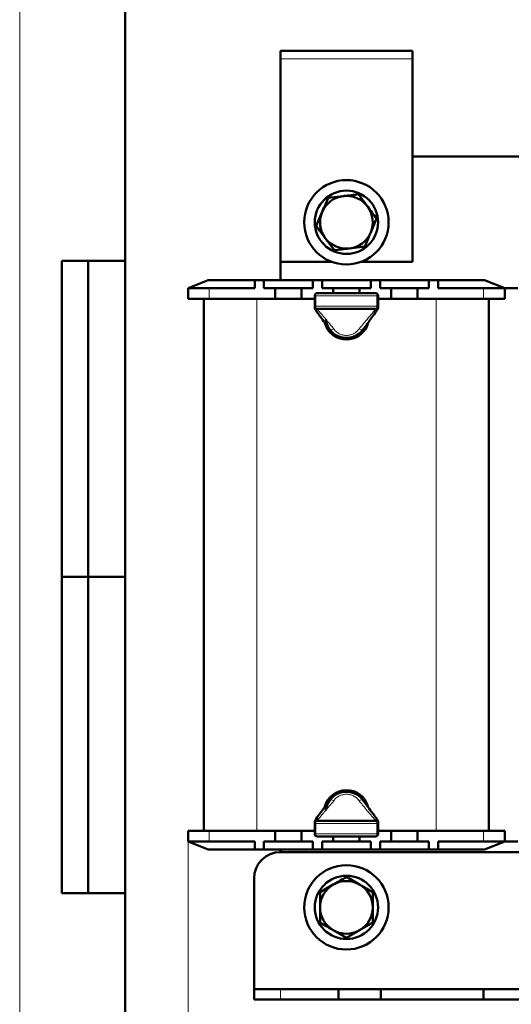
# Model space of a CAD drawing. Header units: millimetres. Extents: x 0 to 420, y 0 to 594.
# Tile 2 of 5: x 0 to 93, y 151 to 338. Entities that reach past the tile are written whole.
import ezdxf

# ---------------------------------------------------------------- set-up
doc = ezdxf.new("R2010")
doc.units = ezdxf.units.MM
doc.layers.add('ОСЕВЫЕ', color=7, linetype='Continuous')
doc.styles.add('SLDTEXTSTYLE0', font='TXT', dxfattribs={"width": 0.7, "bigfont": 'bigfont'})
doc.styles.add('SLDTEXTSTYLE1', font='TXT', dxfattribs={"width": 0.7})
doc.dimstyles.new('SLDDIMSTYLE0', dxfattribs={"dimtxt": 5, "dimasz": 5, "dimexe": 0, "dimexo": 0.0625, "dimgap": 1.25, "dimtad": 2, "dimdec": 1, "dimrnd": 1e-09, "dimzin": 12, "dimdsep": 46, "dimtxsty": 'SLDTEXTSTYLE1', "dimsah": 1, "dimcen": 0.09, "dimadec": 0, "dimazin": 3, "dimtfac": 1, "dimtdec": 3, "dimtofl": 0, "dimtmove": 0, "dimatfit": 3, "dimfxl": 1, "dimfrac": 2, "dimtolj": 1, "dimtzin": 12, "dimarcsym": 0})

# ---------------------------------------------------------------- blocks, each defined once
blk = doc.blocks.new('_D')
at = {"color": 7, "linetype": 'Continuous', "lineweight": 0}
for p, q in [((31.93, 181.78), (31.93, 116.79)), ((216.93, 181.78), (216.93, 116.79)), ((31.93, 117.79), (216.93, 117.79))]:
    blk.add_line(p, q, dxfattribs=at)
at = {"color": 7, "linetype": 'Continuous', "lineweight": 18}
for points in [[(31.93, 117.79), (36.93, 117.02), (36.93, 118.56)], [(216.93, 117.79), (211.93, 118.56), (211.93, 117.02)]]:
    blk.add_solid(points, dxfattribs=at)
at = {"color": 7, "linetype": 'Continuous', "lineweight": 18, "insert": (122.47, 124.24), "char_height": 5, "attachment_point": 1, "style": 'SLDTEXTSTYLE0'}
blk.add_mtext('Ш', dxfattribs=at)

msp = doc.modelspace()

# ---------------------------------------------------------------- linework, layer by layer
at = {"color": 7, "linetype": 'Continuous', "lineweight": 50}
for p, q in [((20, 589), (20, 5)), ((49.43, 331.79), (49.43, 330.29)), ((74.43, 331.79), (49.43, 331.79)), ((74.43, 331.79), (74.43, 330.29)), ((49.43, 330.29), (49.43, 291.79)), ((74.43, 291.79), (74.43, 330.29)), ((174.43, 311.79), (74.43, 311.79)), ((64.2, 304.6), (65.93, 302.29)), ((58.46, 303.91), (61.33, 304.25)), ((56.2, 298.6), (57.33, 301.25)), ((67.66, 299.98), (66.53, 297.33)), ((59.66, 293.98), (57.93, 296.29)), ((65.39, 294.67), (62.53, 294.33)), ((8, 172), (8, 292)), ((20, 292), (8, 292)), ((8, 172), (8, 292)), ((13, 172), (13, 292)), ((13, 172), (13, 292)), ((49.43, 291.79), (59.14, 291.79)), ((49.43, 291.79), (49.43, 288.29)), ((64.71, 291.79), (74.43, 291.79)), ((35.73, 288.29), (31.93, 286.79)), ((35.73, 288.29), (44.55, 288.29)), ((44.55, 288.29), (44.55, 286.79)), ((44.55, 288.29), (46.3, 288.29)), ((46.3, 288.29), (46.3, 286.79)), ((46.3, 288.29), (55.55, 288.29)), ((55.55, 288.29), (55.55, 286.79)), ((55.55, 288.29), (57.3, 288.29)), ((57.3, 288.29), (57.3, 286.79)), ((57.3, 288.29), (66.55, 288.29)), ((66.55, 288.29), (66.55, 286.79)), ((66.55, 288.29), (68.3, 288.29)), ((68.3, 288.29), (68.3, 286.79)), ((68.3, 288.29), (77.55, 288.29)), ((77.55, 288.29), (77.55, 286.79)), ((77.55, 288.29), (79.3, 288.29)), ((79.3, 288.29), (79.3, 286.79)), ((79.3, 288.29), (88.13, 288.29)), ((91.93, 286.79), (88.13, 288.29)), ((31.93, 284.79), (31.93, 286.79)), ((31.93, 286.79), (35.93, 286.79)), ((35.93, 286.79), (44.55, 286.79)), ((46.3, 286.79), (48.43, 286.79)), ((48.43, 286.79), (48.43, 284.79)), ((48.43, 286.79), (50.93, 286.79)), ((50.93, 286.79), (53.43, 286.79)), ((53.43, 286.79), (53.43, 284.79)), ((53.43, 286.79), (55.55, 286.79)), ((57.3, 286.79), (59.43, 286.79)), ((59.43, 286.79), (59.43, 285.85)), ((59.43, 286.79), (61.93, 286.79)), ((61.93, 286.79), (64.43, 286.79)), ((64.43, 286.79), (64.43, 285.85)), ((64.43, 286.79), (66.55, 286.79)), ((68.3, 286.79), (70.43, 286.79)), ((70.43, 286.79), (70.43, 284.79)), ((70.43, 286.79), (72.93, 286.79)), ((72.93, 286.79), (75.43, 286.79)), ((75.43, 286.79), (75.43, 284.79)), ((75.43, 286.79), (77.55, 286.79)), ((79.3, 286.79), (87.93, 286.79)), ((87.93, 286.79), (91.93, 286.79)), ((91.93, 286.79), (94.43, 286.79)), ((91.93, 286.79), (91.93, 284.79)), ((35.93, 284.79), (31.93, 284.79)), ((34.93, 183.79), (34.93, 284.79)), ((35.93, 284.79), (48.43, 284.79)), ((48.43, 284.79), (53.43, 284.79)), ((53.43, 284.79), (55.93, 284.79)), ((55.93, 283.35), (55.93, 285.35)), ((56.43, 285.85), (67.43, 285.85)), ((67.93, 285.35), (67.93, 283.35)), ((67.93, 284.79), (70.43, 284.79)), ((70.43, 284.79), (75.43, 284.79)), ((75.43, 284.79), (87.93, 284.79)), ((91.93, 284.79), (87.93, 284.79)), ((88.93, 284.79), (88.93, 183.79)), ((55.93, 283.01), (55.93, 283.35)), ((67.43, 282.85), (56.43, 282.85)), ((67.93, 283.35), (67.93, 283.01)), ((8, 232), (20, 232)), ((55.93, 185.23), (55.93, 185.57)), ((55.93, 183.23), (55.93, 185.23)), ((56.43, 185.73), (67.43, 185.73)), ((67.93, 185.57), (67.93, 185.23)), ((67.93, 185.23), (67.93, 183.23)), ((31.93, 181.79), (31.93, 183.79)), ((31.93, 183.79), (35.93, 183.79)), ((48.43, 183.79), (35.93, 183.79)), ((48.43, 183.79), (53.43, 183.79)), ((48.43, 181.79), (48.43, 183.79)), ((53.43, 181.79), (53.43, 183.79)), ((55.93, 183.79), (53.43, 183.79)), ((70.43, 183.79), (67.93, 183.79)), ((70.43, 183.79), (75.43, 183.79)), ((70.43, 181.79), (70.43, 183.79)), ((75.43, 181.79), (75.43, 183.79)), ((87.93, 183.79), (75.43, 183.79)), ((87.93, 183.79), (91.93, 183.79)), ((91.93, 183.79), (91.93, 181.79)), ((35.93, 181.79), (31.93, 181.79)), ((31.93, 181.79), (35.73, 180.29)), ((44.55, 181.79), (35.93, 181.79)), ((44.55, 180.29), (44.55, 181.79)), ((48.43, 181.79), (46.3, 181.79)), ((46.3, 180.29), (46.3, 181.79)), ((50.93, 181.79), (48.43, 181.79)), ((53.43, 181.79), (50.93, 181.79)), ((55.55, 181.79), (53.43, 181.79)), ((55.55, 180.29), (55.55, 181.79)), ((67.43, 182.73), (56.43, 182.73)), ((57.3, 180.29), (57.3, 181.79)), ((59.43, 181.79), (57.3, 181.79)), ((59.43, 181.79), (59.43, 182.73)), ((61.93, 181.79), (59.43, 181.79)), ((64.43, 181.79), (61.93, 181.79)), ((64.43, 181.79), (64.43, 182.73)), ((66.55, 181.79), (64.43, 181.79)), ((66.55, 180.29), (66.55, 181.79)), ((68.3, 180.29), (68.3, 181.79)), ((70.43, 181.79), (68.3, 181.79)), ((72.93, 181.79), (70.43, 181.79)), ((75.43, 181.79), (72.93, 181.79)), ((77.55, 181.79), (75.43, 181.79)), ((77.55, 180.29), (77.55, 181.79)), ((79.3, 180.29), (79.3, 181.79)), ((87.93, 181.79), (79.3, 181.79)), ((91.93, 181.79), (87.93, 181.79)), ((88.13, 180.29), (91.93, 181.79)), ((91.93, 181.79), (94.43, 181.79)), ((44.55, 180.29), (35.73, 180.29)), ((46.3, 180.29), (44.55, 180.29)), ((55.55, 180.29), (46.3, 180.29)), ((49.43, 180.29), (49.43, 179.79)), ((49.43, 179.79), (199.43, 179.79)), ((57.3, 180.29), (55.55, 180.29)), ((66.55, 180.29), (57.3, 180.29)), ((68.3, 180.29), (66.55, 180.29)), ((77.55, 180.29), (68.3, 180.29)), ((79.3, 180.29), (77.55, 180.29)), ((88.13, 180.29), (79.3, 180.29)), ((44.43, 153.79), (44.43, 174.79)), ((61.93, 175.06), (64.43, 173.62)), ((8, 172), (20, 172)), ((56.93, 172.18), (59.43, 173.62)), ((66.93, 172.18), (66.93, 169.29)), ((56.93, 166.4), (56.93, 169.29)), ((66.93, 166.4), (64.43, 164.96)), ((61.93, 163.52), (59.43, 164.96)), ((44.43, 151.79), (44.43, 153.79)), ((44.43, 153.79), (49.43, 153.79)), ((60.43, 153.79), (49.43, 153.79)), ((60.43, 151.79), (60.43, 153.79)), ((68.43, 153.79), (60.43, 153.79)), ((68.43, 151.79), (68.43, 153.79)), ((87.93, 153.79), (68.43, 153.79)), ((87.93, 151.79), (87.93, 153.79)), ((95.93, 153.79), (87.93, 153.79)), ((49.43, 151.79), (44.43, 151.79)), ((60.43, 151.79), (49.43, 151.79)), ((68.43, 151.79), (60.43, 151.79)), ((87.93, 151.79), (68.43, 151.79)), ((95.93, 151.79), (87.93, 151.79))]:
    msp.add_line(p, q, dxfattribs=at)
at = {"color": 7, "linetype": 'Continuous', "lineweight": 25}
for p, q in [((20, 589), (20, 5)), ((20, 232), (8, 232))]:
    msp.add_line(p, q, dxfattribs=at)
at = {"color": 8, "linetype": 'Continuous', "lineweight": 18}
for p, q in [((74.43, 330.29), (49.43, 330.29)), ((35.93, 286.79), (35.93, 284.79)), ((87.93, 284.79), (87.93, 286.79)), ((44.93, 284.79), (44.93, 183.79)), ((55.93, 285.35), (56.14, 285.35)), ((56.14, 285.35), (56.14, 283.35)), ((67.72, 285.35), (56.14, 285.35)), ((67.72, 283.35), (67.72, 285.35)), ((67.72, 285.35), (67.93, 285.35)), ((78.93, 183.79), (78.93, 284.79)), ((55.93, 283.35), (56.14, 283.35)), ((56.14, 283.35), (67.72, 283.35)), ((56.43, 282.85), (56.43, 282.76)), ((67.43, 282.76), (67.43, 282.85)), ((67.72, 283.35), (67.93, 283.35)), ((56.14, 185.23), (55.93, 185.23)), ((56.14, 185.23), (56.14, 183.23)), ((67.72, 185.23), (56.14, 185.23)), ((56.43, 185.82), (56.43, 185.73)), ((67.43, 185.73), (67.43, 185.82)), ((67.72, 183.23), (67.72, 185.23)), ((67.93, 185.23), (67.72, 185.23)), ((35.93, 183.79), (35.93, 181.79)), ((56.14, 183.23), (55.93, 183.23)), ((56.14, 183.23), (67.72, 183.23)), ((67.93, 183.23), (67.72, 183.23)), ((87.93, 181.79), (87.93, 183.79)), ((49.43, 153.79), (49.43, 151.79))]:
    msp.add_line(p, q, dxfattribs=at)
at = {"color": 8, "linetype": 'Continuous', "lineweight": 18, "flags": 128}
for points in [[(56.43, 285.85), (56.37, 285.84), (56.32, 285.81), (56.27, 285.77), (56.22, 285.7), (56.19, 285.63), (56.16, 285.54), (56.14, 285.45), (56.14, 285.35)], [(67.72, 285.35), (67.71, 285.45), (67.7, 285.54), (67.67, 285.63), (67.63, 285.7), (67.59, 285.77), (67.54, 285.81), (67.48, 285.84), (67.43, 285.85)], [(56.14, 283.35), (56.14, 283.25), (56.16, 283.16), (56.19, 283.07), (56.22, 283), (56.27, 282.93), (56.32, 282.89), (56.37, 282.86), (56.43, 282.85)], [(67.43, 282.85), (67.48, 282.86), (67.54, 282.89), (67.59, 282.93), (67.63, 283), (67.67, 283.07), (67.7, 283.16), (67.71, 283.25), (67.72, 283.35)], [(56.43, 185.73), (56.37, 185.72), (56.32, 185.69), (56.27, 185.65), (56.22, 185.58), (56.19, 185.51), (56.16, 185.42), (56.14, 185.33), (56.14, 185.23)], [(67.72, 185.23), (67.71, 185.33), (67.7, 185.42), (67.67, 185.51), (67.63, 185.58), (67.59, 185.65), (67.54, 185.69), (67.48, 185.72), (67.43, 185.73)], [(56.14, 183.23), (56.14, 183.13), (56.16, 183.04), (56.19, 182.95), (56.22, 182.88), (56.27, 182.81), (56.32, 182.77), (56.37, 182.74), (56.43, 182.73)], [(67.43, 182.73), (67.48, 182.74), (67.54, 182.77), (67.59, 182.81), (67.63, 182.88), (67.67, 182.95), (67.7, 183.04), (67.71, 183.13), (67.72, 183.23)]]:
    msp.add_lwpolyline(points, dxfattribs=at)
at = {"color": 7, "linetype": 'Continuous', "lineweight": 50, "flags": 128}
msp.add_lwpolyline([(57.83, 280.18), (57.87, 280.01), (58.37, 278.97)], dxfattribs=at)
at = {"color": 7, "linetype": 'Continuous', "lineweight": 50}
for centre, radius in [((61.93, 299.29), 8), ((61.93, 299.29), 6), ((61.93, 169.29), 8), ((61.93, 169.29), 6)]:
    msp.add_circle(centre, radius, dxfattribs=at)
for centre, radius, start, end in [((61.93, 299.29), 5, 96.8699, 156.8699), ((61.93, 299.29), 5, 36.8699, 96.8699), ((61.93, 299.29), 5, 156.8699, 216.8699), ((61.93, 299.29), 5, 336.8699, 36.8699), ((61.93, 299.29), 5, 276.8699, 336.8699), ((61.93, 299.29), 5, 216.8699, 276.8699), ((56.43, 285.35), 0.5, 90, 180), ((67.43, 285.35), 0.5, 0, 90), ((56.43, 283.35), 0.5, 180, 270), ((67.43, 283.35), 0.5, 270, 0), ((61.93, 281.29), 3.95, 186.7926, 323.2838), ((61.93, 281.29), 4.25, 213.1576, 342.9267), ((61.93, 187.29), 4.25, 16.6111, 164.2812), ((61.93, 187.29), 3.95, 31.2318, 173.4209), ((56.43, 185.23), 0.5, 90, 180), ((67.43, 185.23), 0.5, 0, 90), ((56.43, 183.23), 0.5, 180, 270), ((67.43, 183.23), 0.5, 270, 0), ((49.43, 174.79), 5, 90, 180), ((61.93, 169.29), 5, 60, 120), ((61.93, 169.29), 5, 120, 180), ((61.93, 169.29), 5, 0, 60), ((61.93, 169.29), 5, 180, 240), ((61.93, 169.29), 5, 300, 0), ((61.93, 169.29), 5, 240, 300)]:
    msp.add_arc(centre, radius, start, end, dxfattribs=at)
for points, knots in [([(61.33, 304.25), (61.4, 304.26), (62.37, 304.38), (63.31, 304.49), (64.2, 304.6)], [0, 0, 0, 0, 0.0702006, 1, 1, 1, 1]), ([(57.33, 301.25), (57.36, 301.32), (57.74, 302.21), (58.11, 303.09), (58.46, 303.91)], [0, 0, 0, 0, 0.0702006, 1, 1, 1, 1]), ([(65.93, 302.29), (65.94, 302.28), (66.52, 301.5), (67.1, 300.73), (67.66, 299.98)], [0, 0, 0, 0, 0.017203, 1, 1, 1, 1]), ([(57.93, 296.29), (57.92, 296.3), (57.33, 297.08), (56.76, 297.85), (56.2, 298.6)], [0, 0, 0, 0, 0.017203, 1, 1, 1, 1]), ([(66.53, 297.33), (66.5, 297.26), (66.12, 296.37), (65.74, 295.49), (65.39, 294.67)], [0, 0, 0, 0, 0.070201, 1, 1, 1, 1]), ([(62.53, 294.33), (62.46, 294.32), (61.49, 294.2), (60.54, 294.09), (59.66, 293.98)], [0, 0, 0, 0, 0.070201, 1, 1, 1, 1]), ([(58.73, 278.98), (58.22, 279.68), (57.32, 280.93), (56.42, 282.17), (56.02, 282.72)], [0, 0, 0, 0, 0.559921, 1, 1, 1, 1]), ([(67.83, 282.72), (67.33, 282.03), (66.44, 280.79), (65.53, 279.53), (65.13, 278.98)], [0, 0, 0, 0, 0.5603004, 1, 1, 1, 1]), ([(65.13, 278.98), (64.92, 278.73), (64.53, 278.26), (63.74, 277.74), (62.86, 277.41), (61.93, 277.3), (60.99, 277.41), (60.12, 277.74), (59.32, 278.26), (58.93, 278.73), (58.73, 278.98)], [0, 0, 0, 0, 0.132759, 0.254232, 0.378928, 0.5, 0.621066, 0.745768, 0.867238, 1, 1, 1, 1]), ([(58.73, 189.6), (58.93, 189.85), (59.32, 190.32), (60.12, 190.84), (60.99, 191.17), (61.93, 191.28), (62.86, 191.17), (63.74, 190.84), (64.53, 190.32), (64.92, 189.85), (65.13, 189.6)], [0, 0, 0, 0, 0.132759, 0.254232, 0.378928, 0.5, 0.621066, 0.745768, 0.867238, 1, 1, 1, 1]), ([(56.02, 185.86), (56.52, 186.55), (57.42, 187.79), (58.33, 189.05), (58.73, 189.6)], [0, 0, 0, 0, 0.5603, 1, 1, 1, 1]), ([(65.13, 189.6), (65.64, 188.9), (66.54, 187.65), (67.44, 186.41), (67.83, 185.86)], [0, 0, 0, 0, 0.5599207, 1, 1, 1, 1]), ([(59.43, 173.62), (59.49, 173.65), (60.33, 174.14), (61.16, 174.62), (61.93, 175.06)], [0, 0, 0, 0, 0.070201, 1, 1, 1, 1]), ([(56.93, 169.29), (56.93, 169.31), (56.93, 170.28), (56.93, 171.24), (56.93, 172.18)], [0, 0, 0, 0, 0.0172028, 1, 1, 1, 1]), ([(64.43, 173.62), (64.49, 173.59), (65.33, 173.1), (66.16, 172.62), (66.93, 172.18)], [0, 0, 0, 0, 0.0702006, 1, 1, 1, 1]), ([(66.93, 169.29), (66.93, 169.27), (66.93, 168.3), (66.93, 167.34), (66.93, 166.4)], [0, 0, 0, 0, 0.017203, 1, 1, 1, 1]), ([(59.43, 164.96), (59.37, 164.99), (58.52, 165.48), (57.7, 165.96), (56.93, 166.4)], [0, 0, 0, 0, 0.070201, 1, 1, 1, 1]), ([(64.43, 164.96), (64.37, 164.93), (63.52, 164.44), (62.7, 163.96), (61.93, 163.52)], [0, 0, 0, 0, 0.0702006, 1, 1, 1, 1])]:
    msp.add_open_spline(points, degree=3, knots=knots, dxfattribs=at)
for points in [[(56.02, 282.72), (56, 282.76), (55.94, 282.85), (55.93, 282.96), (55.93, 283.01)], [(67.93, 283.01), (67.92, 282.96), (67.91, 282.85), (67.86, 282.76), (67.83, 282.72)], [(55.93, 185.57), (55.93, 185.62), (55.94, 185.73), (56, 185.82), (56.02, 185.86)], [(67.83, 185.86), (67.86, 185.82), (67.91, 185.73), (67.92, 185.62), (67.93, 185.57)]]:
    msp.add_open_spline(points, degree=3, dxfattribs=at)
at = {"color": 8, "linetype": 'Continuous', "lineweight": 18}
for points, knots in [([(56.43, 282.76), (56.38, 282.76), (56.26, 282.77), (56.13, 282.8), (56.04, 282.85), (55.98, 282.9), (55.94, 282.95), (55.93, 282.99), (55.93, 283.01)], [0, 0, 0, 0, 0.198606, 0.430992, 0.560466, 0.698463, 0.844977, 1, 1, 1, 1]), ([(56.43, 282.76), (56.38, 282.74), (56.29, 282.69), (56.17, 282.67), (56.08, 282.67), (56.04, 282.7), (56.02, 282.72)], [0, 0, 0, 0, 0.249486, 0.499988, 0.750503, 1, 1, 1, 1]), ([(56.43, 282.76), (57.02, 282.07), (58.07, 280.85), (59.09, 279.6), (59.54, 279.05)], [0, 0, 0, 0, 0.560296, 1, 1, 1, 1]), ([(64.32, 279.05), (64.9, 279.74), (65.93, 280.98), (66.97, 282.22), (67.43, 282.76)], [0, 0, 0, 0, 0.559925, 1, 1, 1, 1]), ([(67.93, 283.01), (67.92, 282.99), (67.92, 282.95), (67.88, 282.9), (67.82, 282.85), (67.72, 282.8), (67.59, 282.77), (67.48, 282.76), (67.43, 282.76)], [0, 0, 0, 0, 0.1550235, 0.3015368, 0.4395336, 0.569008, 0.8013941, 1, 1, 1, 1]), ([(67.83, 282.72), (67.82, 282.7), (67.78, 282.67), (67.68, 282.67), (67.56, 282.69), (67.47, 282.74), (67.43, 282.76)], [0, 0, 0, 0, 0.249497, 0.500012, 0.750514, 1, 1, 1, 1]), ([(59.54, 279.05), (59.45, 279), (59.27, 278.92), (59.03, 278.87), (58.83, 278.88), (58.76, 278.95), (58.73, 278.98)], [0, 0, 0, 0, 0.243659, 0.5, 0.756341, 1, 1, 1, 1]), ([(59.54, 279.05), (59.68, 278.87), (59.97, 278.52), (60.56, 278.13), (61.22, 277.88), (61.93, 277.8), (62.63, 277.88), (63.29, 278.13), (63.88, 278.52), (64.17, 278.87), (64.32, 279.05)], [0, 0, 0, 0, 0.131011, 0.257382, 0.37982, 0.5, 0.62018, 0.742618, 0.868989, 1, 1, 1, 1]), ([(64.32, 279.05), (64.41, 279), (64.59, 278.92), (64.83, 278.87), (65.03, 278.88), (65.1, 278.95), (65.13, 278.98)], [0, 0, 0, 0, 0.243659, 0.5, 0.756341, 1, 1, 1, 1]), ([(64.32, 189.53), (64.17, 189.71), (63.88, 190.06), (63.29, 190.45), (62.63, 190.7), (61.93, 190.78), (61.22, 190.7), (60.56, 190.45), (59.97, 190.06), (59.68, 189.71), (59.54, 189.53)], [0, 0, 0, 0, 0.131011, 0.257382, 0.37982, 0.5, 0.62018, 0.742618, 0.868989, 1, 1, 1, 1]), ([(59.54, 189.53), (58.96, 188.84), (57.93, 187.6), (56.89, 186.36), (56.43, 185.82)], [0, 0, 0, 0, 0.559925, 1, 1, 1, 1]), ([(59.54, 189.53), (59.45, 189.58), (59.27, 189.66), (59.03, 189.71), (58.83, 189.7), (58.76, 189.63), (58.73, 189.6)], [0, 0, 0, 0, 0.243659, 0.5, 0.756341, 1, 1, 1, 1]), ([(64.32, 189.53), (64.41, 189.58), (64.59, 189.66), (64.83, 189.71), (65.03, 189.7), (65.1, 189.63), (65.13, 189.6)], [0, 0, 0, 0, 0.243659, 0.5, 0.756341, 1, 1, 1, 1]), ([(67.43, 185.82), (66.84, 186.51), (65.78, 187.73), (64.77, 188.98), (64.32, 189.53)], [0, 0, 0, 0, 0.560296, 1, 1, 1, 1]), ([(55.93, 185.57), (55.93, 185.59), (55.94, 185.63), (55.98, 185.68), (56.04, 185.73), (56.13, 185.78), (56.26, 185.81), (56.38, 185.82), (56.43, 185.82)], [0, 0, 0, 0, 0.155023, 0.301537, 0.439534, 0.569008, 0.801394, 1, 1, 1, 1]), ([(56.02, 185.86), (56.04, 185.88), (56.08, 185.91), (56.17, 185.92), (56.29, 185.89), (56.38, 185.84), (56.43, 185.82)], [0, 0, 0, 0, 0.249497, 0.500012, 0.750514, 1, 1, 1, 1]), ([(67.43, 185.82), (67.47, 185.84), (67.56, 185.89), (67.68, 185.92), (67.78, 185.91), (67.82, 185.88), (67.83, 185.86)], [0, 0, 0, 0, 0.249486, 0.499988, 0.750503, 1, 1, 1, 1]), ([(67.43, 185.82), (67.48, 185.82), (67.59, 185.81), (67.72, 185.78), (67.82, 185.73), (67.88, 185.68), (67.92, 185.63), (67.92, 185.59), (67.93, 185.57)], [0, 0, 0, 0, 0.1986059, 0.430992, 0.5604664, 0.6984632, 0.8449765, 1, 1, 1, 1])]:
    msp.add_open_spline(points, degree=3, knots=knots, dxfattribs=at)
at = {"layer": 'ОСЕВЫЕ', "lineweight": 18}
msp.add_line((0, 594), (0, 0), dxfattribs=at)

# ---------------------------------------------------------------- dimensions: what is measured, and where the dimension line sits
at = {"color": 7, "linetype": 'Continuous', "lineweight": 18}
dim = msp.add_linear_dim(base=(216.93, 117.79), p1=(31.93, 181.79), p2=(216.93, 181.79), text='Ш', dimstyle='SLDDIMSTYLE0', dxfattribs=at)
dim.commit()
dim.dimension.update_dxf_attribs({"geometry": '_D', "text_midpoint": (124.43, 117.79), "dimtype": 160})

doc.saveas('drawing.dxf')
